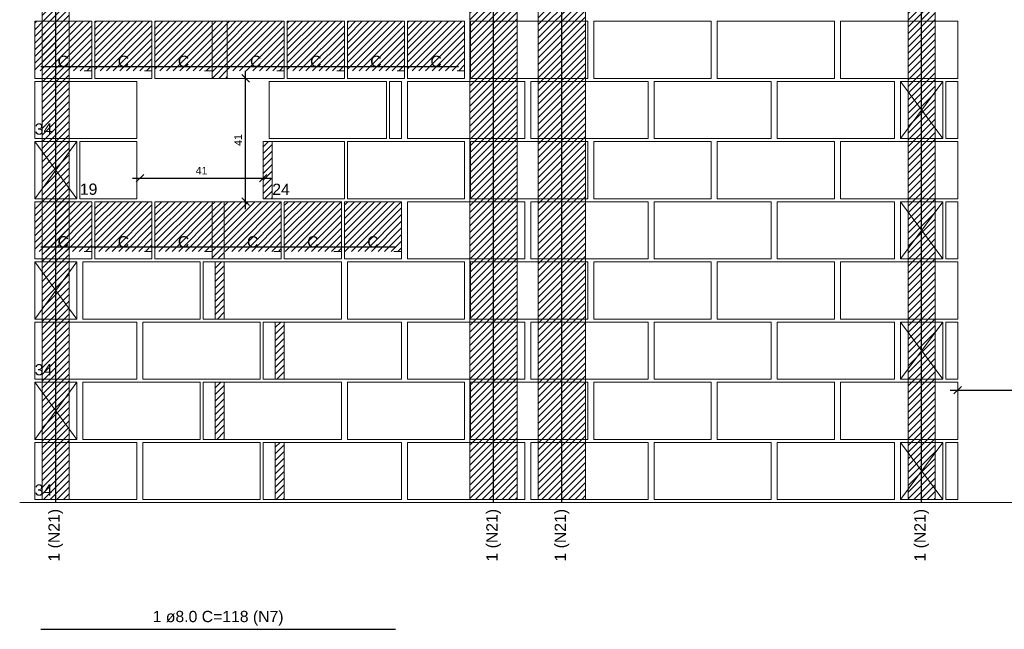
# Model space of a CAD drawing. Header units: millimetres. Extents: x 337 to 624, y -381 to -65.
# Tile 87 of 138: x 372.83 to 385.93, y -152.65 to -144.55. Entities that reach past the tile are written whole.
import ezdxf

# ---------------------------------------------------------------- set-up
doc = ezdxf.new("R2010")
doc.units = ezdxf.units.MM
doc.header["$MEASUREMENT"] = 0
doc.linetypes.add('DOT', pattern=[6.35, 0, -6.35])
doc.layers.get('0').update_dxf_attribs({"lineweight": 5})
for name, color, linetype, lineweight in [('Armadura', 7, 'Continuous', 30), ('Cotas', 7, 'Continuous', 5), ('Descrição da armadura', 7, 'Continuous', 5), ('PA-Ajustes', 8, 'Continuous', 5), ('PA-Graute', 8, 'Continuous', 0), ('PA-Piso', 7, 'Continuous', 20), ('PE-Contrafiamento compensador', 1, 'Continuous', 5), ('PE-Contrafiamento L', 1, 'Continuous', 13), ('PE-Contrafiamento T', 1, 'Continuous', 5), ('PE-Inteiro', 7, 'Continuous', 5), ('PE-Meio', 1, 'Continuous', 5), ('PE-Meio canaleta', 5, 'Continuous', 5), ('PE-Pastilha', 3, 'Continuous', 5), ('Texto da cota', 7, 'Continuous', 0)]:
    doc.layers.add(name, color=color, linetype=linetype, lineweight=lineweight)
doc.styles.add('Arial', font='arial.ttf')
doc.dimstyles.new('UM_25.000000', dxfattribs={"dimtxt": 0.18, "dimasz": 0.1, "dimexe": 0.1, "dimexo": 0.2, "dimgap": 0, "dimtad": 1, "dimtih": 1, "dimtoh": 1, "dimdec": 1, "dimlfac": 25, "dimzin": 0, "dimdsep": 46, "dimtxsty": 'Standard', "dimcen": 0.09, "dimdle": 0.1, "dimadec": 1, "dimazin": 2, "dimtfac": 1, "dimtdec": 4, "dimtofl": 0, "dimtmove": 0, "dimatfit": 3, "dimfxl": 1, "dimtolj": 1, "dimarcsym": 0})
pattern_1 = [(45, (320.87709, -309.79396), (-0.044194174, 0.044194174), [])]

# ---------------------------------------------------------------- blocks, each defined once
blk = doc.blocks.new('_Oblique')
at = {"color": 0, "linetype": 'ByBlock', "lineweight": -2}
blk.add_line((-0.5, -0.5), (0.5, 0.5), dxfattribs=at)
blk = doc.blocks.new('*D478')
at = {"layer": 'Cotas', "color": 0, "lineweight": -2, "transparency": 16777216}
blk.add_line((375.834, -147.069), (375.834, -145.229), dxfattribs=at)
at = {"layer": 'Defpoints', "color": 0, "transparency": 16777216}
for p in [(375.794, -145.329), (375.834, -145.329), (375.794, -146.969)]:
    blk.add_point(p, dxfattribs=at)
at = {"layer": 'Cotas', "color": 0, "lineweight": -2, "transparency": 16777216, "xscale": 0.1, "yscale": 0.1, "zscale": 0.1}
for p, rotation in [((375.834, -145.329), 90), ((375.834, -146.969), 270)]:
    blk.add_blockref('_Oblique', p, dxfattribs=dict(at, rotation=rotation))
at = {"layer": 'Cotas', "transparency": 16777216, "insert": (375.734, -146.149), "char_height": 0.1, "attachment_point": 5, "rotation": 90, "style": 'Arial'}
blk.add_mtext('\\A1;41', dxfattribs=at)
blk = doc.blocks.new('*D479')
at = {"layer": 'Cotas', "color": 0, "lineweight": -2, "transparency": 16777216}
blk.add_line((374.327, -146.655), (376.167, -146.655), dxfattribs=at)
at = {"layer": 'Defpoints', "color": 0, "transparency": 16777216}
for p in [(374.427, -146.695), (376.067, -146.655), (376.067, -146.695)]:
    blk.add_point(p, dxfattribs=at)
at = {"layer": 'Cotas', "color": 0, "lineweight": -2, "transparency": 16777216, "xscale": 0.1, "yscale": 0.1, "zscale": 0.1, "rotation": 180}
blk.add_blockref('_Oblique', (374.427, -146.655), dxfattribs=at)
at = {"layer": 'Cotas', "color": 0, "lineweight": -2, "transparency": 16777216, "xscale": 0.1, "yscale": 0.1, "zscale": 0.1}
blk.add_blockref('_Oblique', (376.067, -146.655), dxfattribs=at)
at = {"layer": 'Cotas', "transparency": 16777216, "insert": (375.247, -146.555), "char_height": 0.1, "attachment_point": 5, "style": 'Arial'}
blk.add_mtext('\\A1;41', dxfattribs=at)
blk = doc.blocks.new('*D481')
at = {"layer": 'Cotas', "color": 0, "lineweight": -2, "transparency": 16777216}
blk.add_line((385.208, -149.475), (389.248, -149.475), dxfattribs=at)
at = {"layer": 'Defpoints', "color": 0, "transparency": 16777216}
for p in [(385.308, -149.515), (389.148, -149.475), (389.148, -149.515)]:
    blk.add_point(p, dxfattribs=at)
at = {"layer": 'Cotas', "color": 0, "lineweight": -2, "transparency": 16777216, "xscale": 0.1, "yscale": 0.1, "zscale": 0.1, "rotation": 180}
blk.add_blockref('_Oblique', (385.308, -149.475), dxfattribs=at)
at = {"layer": 'Cotas', "color": 0, "lineweight": -2, "transparency": 16777216, "xscale": 0.1, "yscale": 0.1, "zscale": 0.1}
blk.add_blockref('_Oblique', (389.148, -149.475), dxfattribs=at)
at = {"layer": 'Cotas', "transparency": 16777216, "insert": (387.228, -149.375), "char_height": 0.1, "attachment_point": 5, "style": 'Arial'}
blk.add_mtext('\\A1;96', dxfattribs=at)

msp = doc.modelspace()

# ---------------------------------------------------------------- hatches: boundary and pattern name
at = {"layer": 'PA-Ajustes', "linetype": 'Continuous'}
h = msp.add_hatch(dxfattribs=at)
h.set_pattern_fill('ANSI31', color=8, scale=0.5, style=0)
h.set_pattern_definition(pattern_1)
h.paths.add_polyline_path([(375.3875, -144.5688), (375.3875, -145.3288), (375.5875, -145.3288), (375.5875, -144.5688)])
h = msp.add_hatch(dxfattribs=at)
h.set_pattern_fill('ANSI31', color=8, scale=0.5, style=0)
h.set_pattern_definition(pattern_1)
h.paths.add_polyline_path([(376.1875, -146.9288), (376.1875, -146.1688), (376.0675, -146.1688), (376.0675, -146.9288)])
h = msp.add_hatch(dxfattribs=at)
h.set_pattern_fill('ANSI31', color=8, scale=0.5, style=0)
h.set_pattern_definition(pattern_1)
h.paths.add_polyline_path([(375.3875, -146.9688), (375.3875, -147.7288), (375.5475, -147.7288), (375.5475, -146.9688)])
h = msp.add_hatch(dxfattribs=at)
h.set_pattern_fill('ANSI31', color=8, scale=0.5, style=0)
h.set_pattern_definition(pattern_1)
h.paths.add_polyline_path([(375.4275, -147.7688), (375.4275, -148.5288), (375.5475, -148.5288), (375.5475, -147.7688)])
h = msp.add_hatch(dxfattribs=at)
h.set_pattern_fill('ANSI31', color=8, scale=0.5, style=0)
h.set_pattern_definition(pattern_1)
h.paths.add_polyline_path([(376.2275, -148.5688), (376.2275, -149.3288), (376.3475, -149.3288), (376.3475, -148.5688)])
h = msp.add_hatch(dxfattribs=at)
h.set_pattern_fill('ANSI31', color=8, scale=0.5, style=0)
h.set_pattern_definition(pattern_1)
h.paths.add_polyline_path([(375.4275, -149.3688), (375.4275, -150.1288), (375.5475, -150.1288), (375.5475, -149.3688)])
h = msp.add_hatch(dxfattribs=at)
h.set_pattern_fill('ANSI31', color=8, scale=0.5, style=0)
h.set_pattern_definition(pattern_1)
h.paths.add_polyline_path([(376.2275, -150.1688), (376.2275, -150.9288), (376.3475, -150.9288), (376.3475, -150.1688)])
at = {"layer": 'PA-Graute', "linetype": 'Continuous'}
h = msp.add_hatch(dxfattribs=at)
h.set_pattern_fill('ANSI31', color=8, scale=0.5, style=0)
h.set_pattern_definition(pattern_1)
h.paths.add_polyline_path([(373.1275, -141.3688), (373.4875, -141.3688), (373.4875, -150.9288), (373.1275, -150.9288)])
h = msp.add_hatch(dxfattribs=at)
h.set_pattern_fill('ANSI31', color=8, scale=0.5, style=0)
h.set_pattern_definition(pattern_1)
h.paths.add_polyline_path([(378.8175, -141.3688), (379.4475, -141.3688), (379.4475, -150.9288), (378.8175, -150.9288)])
h = msp.add_hatch(dxfattribs=at)
h.set_pattern_fill('ANSI31', color=8, scale=0.5, style=0)
h.set_pattern_definition(pattern_1)
h.paths.add_polyline_path([(379.7275, -141.3688), (380.3575, -141.3688), (380.3575, -150.9288), (379.7275, -150.9288)])
h = msp.add_hatch(dxfattribs=at)
h.set_pattern_fill('ANSI31', color=8, scale=0.5, style=0)
h.set_pattern_definition(pattern_1)
h.paths.add_polyline_path([(384.6475, -141.3688), (385.0075, -141.3688), (385.0075, -150.9288), (384.6475, -150.9288)])
h = msp.add_hatch(dxfattribs=at)
h.set_pattern_fill('ANSI31', color=8, scale=0.5, style=0)
h.set_pattern_definition(pattern_1)
h.paths.add_polyline_path([(373.0275, -144.5688), (373.7875, -144.5688), (373.7875, -145.2288), (373.0275, -145.2288)])
h = msp.add_hatch(dxfattribs=at)
h.set_pattern_fill('ANSI31', color=8, scale=0.5, style=0)
h.set_pattern_definition(pattern_1)
h.paths.add_polyline_path([(373.8275, -144.5688), (374.5875, -144.5688), (374.5875, -145.2288), (373.8275, -145.2288)])
h = msp.add_hatch(dxfattribs=at)
h.set_pattern_fill('ANSI31', color=8, scale=0.5, style=0)
h.set_pattern_definition(pattern_1)
h.paths.add_polyline_path([(374.6275, -144.5688), (375.3875, -144.5688), (375.3875, -145.2288), (374.6275, -145.2288)])
h = msp.add_hatch(dxfattribs=at)
h.set_pattern_fill('ANSI31', color=8, scale=0.5, style=0)
h.set_pattern_definition(pattern_1)
h.paths.add_polyline_path([(375.5875, -144.5688), (376.3475, -144.5688), (376.3475, -145.2288), (375.5875, -145.2288)])
h = msp.add_hatch(dxfattribs=at)
h.set_pattern_fill('ANSI31', color=8, scale=0.5, style=0)
h.set_pattern_definition(pattern_1)
h.paths.add_polyline_path([(376.3875, -144.5688), (377.1475, -144.5688), (377.1475, -145.2288), (376.3875, -145.2288)])
h = msp.add_hatch(dxfattribs=at)
h.set_pattern_fill('ANSI31', color=8, scale=0.5, style=0)
h.set_pattern_definition(pattern_1)
h.paths.add_polyline_path([(377.1875, -144.5688), (377.9475, -144.5688), (377.9475, -145.2288), (377.1875, -145.2288)])
h = msp.add_hatch(dxfattribs=at)
h.set_pattern_fill('ANSI31', color=8, scale=0.5, style=0)
h.set_pattern_definition(pattern_1)
h.paths.add_polyline_path([(377.9875, -144.5688), (378.7475, -144.5688), (378.7475, -145.2288), (377.9875, -145.2288)])
h = msp.add_hatch(dxfattribs=at)
h.set_pattern_fill('ANSI31', color=8, scale=0.5, style=0)
h.set_pattern_definition(pattern_1)
h.paths.add_polyline_path([(373.0275, -146.9688), (373.7875, -146.9688), (373.7875, -147.6288), (373.0275, -147.6288)])
h = msp.add_hatch(dxfattribs=at)
h.set_pattern_fill('ANSI31', color=8, scale=0.5, style=0)
h.set_pattern_definition(pattern_1)
h.paths.add_polyline_path([(373.8275, -146.9688), (374.5875, -146.9688), (374.5875, -147.6288), (373.8275, -147.6288)])
h = msp.add_hatch(dxfattribs=at)
h.set_pattern_fill('ANSI31', color=8, scale=0.5, style=0)
h.set_pattern_definition(pattern_1)
h.paths.add_polyline_path([(374.6275, -146.9688), (375.3875, -146.9688), (375.3875, -147.6288), (374.6275, -147.6288)])
h = msp.add_hatch(dxfattribs=at)
h.set_pattern_fill('ANSI31', color=8, scale=0.5, style=0)
h.set_pattern_definition(pattern_1)
h.paths.add_polyline_path([(375.5475, -146.9688), (376.3075, -146.9688), (376.3075, -147.6288), (375.5475, -147.6288)])
h = msp.add_hatch(dxfattribs=at)
h.set_pattern_fill('ANSI31', color=8, scale=0.5, style=0)
h.set_pattern_definition(pattern_1)
h.paths.add_polyline_path([(376.3475, -146.9688), (377.1075, -146.9688), (377.1075, -147.6288), (376.3475, -147.6288)])
h = msp.add_hatch(dxfattribs=at)
h.set_pattern_fill('ANSI31', color=8, scale=0.5, style=0)
h.set_pattern_definition(pattern_1)
h.paths.add_polyline_path([(377.1475, -146.9688), (377.9075, -146.9688), (377.9075, -147.6288), (377.1475, -147.6288)])

# ---------------------------------------------------------------- linework, layer by layer
at = {"layer": 'Armadura'}
for p, q in [((373.1075, -145.1688), (378.6675, -145.1688)), ((373.1075, -147.5688), (377.8275, -147.5688)), ((373.1075, -152.6538), (377.8275, -152.6538))]:
    msp.add_line(p, q, dxfattribs=at)
for points in [[(373.3075, -150.9688), (373.3075, -137.8888)], [(379.1325, -150.9688), (379.1325, -137.8888)], [(380.0425, -150.9688), (380.0425, -137.8888)], [(384.8275, -150.9688), (384.8275, -137.8888)]]:
    msp.add_lwpolyline(points, dxfattribs=at)
at = {"layer": 'PA-Ajustes', "linetype": 'Continuous'}
for points in [[(375.3875, -144.5688), (375.3875, -145.3288), (375.5875, -145.3288), (375.5875, -144.5688)], [(376.1875, -146.9288), (376.1875, -146.1688), (376.0675, -146.1688), (376.0675, -146.9288)], [(375.3875, -146.9688), (375.3875, -147.7288), (375.5475, -147.7288), (375.5475, -146.9688)], [(375.4275, -147.7688), (375.4275, -148.5288), (375.5475, -148.5288), (375.5475, -147.7688)], [(376.2275, -148.5688), (376.2275, -149.3288), (376.3475, -149.3288), (376.3475, -148.5688)], [(375.4275, -149.3688), (375.4275, -150.1288), (375.5475, -150.1288), (375.5475, -149.3688)], [(376.2275, -150.1688), (376.2275, -150.9288), (376.3475, -150.9288), (376.3475, -150.1688)]]:
    msp.add_lwpolyline(points, close=True, dxfattribs=at)
at = {"layer": 'PA-Graute', "color": 8, "linetype": 'Continuous'}
for points in [[(373.1275, -141.3688), (373.4875, -141.3688), (373.4875, -150.9288), (373.1275, -150.9288)], [(378.8175, -141.3688), (379.4475, -141.3688), (379.4475, -150.9288), (378.8175, -150.9288)], [(379.7275, -141.3688), (380.3575, -141.3688), (380.3575, -150.9288), (379.7275, -150.9288)], [(384.6475, -141.3688), (385.0075, -141.3688), (385.0075, -150.9288), (384.6475, -150.9288)]]:
    msp.add_lwpolyline(points, close=True, dxfattribs=at)
at = {"layer": 'PA-Piso'}
msp.add_line((372.8275, -150.9688), (390.6679, -150.9688), dxfattribs=at)
at = {"layer": 'PE-Contrafiamento compensador', "linetype": 'Continuous'}
for p, q in [((376.1875, -146.1688), (377.1475, -146.1688)), ((376.1875, -146.9288), (376.1875, -146.1688)), ((377.1475, -146.1688), (377.1475, -146.9288)), ((377.1475, -146.9288), (376.1875, -146.9288))]:
    msp.add_line(p, q, dxfattribs=at)
at = {"layer": 'PE-Contrafiamento L', "linetype": 'Continuous'}
for p, q in [((373.0275, -145.3688), (374.3875, -145.3688)), ((373.0275, -146.1288), (373.0275, -145.3688)), ((374.3875, -145.3688), (374.3875, -146.1288)), ((374.3875, -146.1288), (373.0275, -146.1288)), ((373.0275, -148.5688), (374.3875, -148.5688)), ((373.0275, -149.3288), (373.0275, -148.5688)), ((374.3875, -148.5688), (374.3875, -149.3288)), ((374.3875, -149.3288), (373.0275, -149.3288)), ((373.0275, -150.1688), (374.3875, -150.1688)), ((373.0275, -150.9288), (373.0275, -150.1688)), ((374.3875, -150.1688), (374.3875, -150.9288)), ((374.3875, -150.9288), (373.0275, -150.9288))]:
    msp.add_line(p, q, dxfattribs=at)
at = {"layer": 'PE-Contrafiamento T', "linetype": 'Continuous'}
for p, q in [((373.0275, -146.9288), (373.0275, -146.1688)), ((373.0275, -146.1688), (373.5875, -146.1688)), ((373.5875, -146.1688), (373.0275, -146.9288)), ((373.5875, -146.9288), (373.0275, -146.1688)), ((373.0275, -146.1688), (373.5875, -146.1688)), ((373.5875, -146.1688), (373.5875, -146.9288)), ((373.5875, -146.9288), (373.0275, -146.9288)), ((373.0275, -146.9288), (373.5875, -146.9288)), ((373.0275, -148.5288), (373.0275, -147.7688)), ((373.0275, -147.7688), (373.5875, -147.7688)), ((373.5875, -147.7688), (373.0275, -148.5288)), ((373.5875, -148.5288), (373.0275, -147.7688)), ((373.0275, -147.7688), (373.5875, -147.7688)), ((373.5875, -147.7688), (373.5875, -148.5288)), ((373.5875, -148.5288), (373.0275, -148.5288)), ((373.0275, -148.5288), (373.5875, -148.5288)), ((373.0275, -150.1288), (373.0275, -149.3688)), ((373.0275, -149.3688), (373.5875, -149.3688)), ((373.5875, -149.3688), (373.0275, -150.1288)), ((373.5875, -150.1288), (373.0275, -149.3688)), ((373.0275, -149.3688), (373.5875, -149.3688)), ((373.5875, -149.3688), (373.5875, -150.1288)), ((373.5875, -150.1288), (373.0275, -150.1288)), ((373.0275, -150.1288), (373.5875, -150.1288))]:
    msp.add_line(p, q, dxfattribs=at)
at = {"layer": 'PE-Inteiro', "linetype": 'Continuous'}
for p, q in [((378.8275, -144.5688), (380.3875, -144.5688)), ((378.8275, -145.3288), (378.8275, -144.5688)), ((380.3875, -144.5688), (380.3875, -145.3288)), ((380.4675, -144.5688), (382.0275, -144.5688)), ((380.4675, -145.3288), (380.4675, -144.5688)), ((382.0275, -144.5688), (382.0275, -145.3288)), ((382.1075, -144.5688), (383.6675, -144.5688)), ((382.1075, -145.3288), (382.1075, -144.5688)), ((383.6675, -144.5688), (383.6675, -145.3288)), ((383.7475, -144.5688), (385.3075, -144.5688)), ((383.7475, -145.3288), (383.7475, -144.5688)), ((385.3075, -144.5688), (385.3075, -145.3288)), ((376.1475, -145.3688), (377.7075, -145.3688)), ((376.1475, -146.1288), (376.1475, -145.3688)), ((377.7075, -145.3688), (377.7075, -146.1288)), ((377.9875, -145.3688), (379.5475, -145.3688)), ((377.9875, -146.1288), (377.9875, -145.3688)), ((380.3875, -145.3288), (378.8275, -145.3288)), ((379.5475, -145.3688), (379.5475, -146.1288)), ((379.6275, -145.3688), (381.1875, -145.3688)), ((379.6275, -146.1288), (379.6275, -145.3688)), ((382.0275, -145.3288), (380.4675, -145.3288)), ((381.1875, -145.3688), (381.1875, -146.1288)), ((381.2675, -145.3688), (382.8275, -145.3688)), ((381.2675, -146.1288), (381.2675, -145.3688)), ((383.6675, -145.3288), (382.1075, -145.3288)), ((382.8275, -145.3688), (382.8275, -146.1288)), ((382.9075, -145.3688), (384.4675, -145.3688)), ((382.9075, -146.1288), (382.9075, -145.3688)), ((385.3075, -145.3288), (383.7475, -145.3288)), ((384.4675, -145.3688), (384.4675, -146.1288)), ((377.7075, -146.1288), (376.1475, -146.1288)), ((377.1875, -146.1688), (378.7475, -146.1688)), ((377.1875, -146.9288), (377.1875, -146.1688)), ((379.5475, -146.1288), (377.9875, -146.1288)), ((378.7475, -146.1688), (378.7475, -146.9288)), ((378.8275, -146.1688), (380.3875, -146.1688)), ((378.8275, -146.9288), (378.8275, -146.1688)), ((381.1875, -146.1288), (379.6275, -146.1288)), ((380.3875, -146.1688), (380.3875, -146.9288)), ((380.4675, -146.1688), (382.0275, -146.1688)), ((380.4675, -146.9288), (380.4675, -146.1688)), ((382.8275, -146.1288), (381.2675, -146.1288)), ((382.0275, -146.1688), (382.0275, -146.9288)), ((382.1075, -146.1688), (383.6675, -146.1688)), ((382.1075, -146.9288), (382.1075, -146.1688)), ((384.4675, -146.1288), (382.9075, -146.1288)), ((383.6675, -146.1688), (383.6675, -146.9288)), ((383.7475, -146.1688), (385.3075, -146.1688)), ((383.7475, -146.9288), (383.7475, -146.1688)), ((385.3075, -146.1688), (385.3075, -146.9288)), ((378.7475, -146.9288), (377.1875, -146.9288)), ((377.9875, -146.9688), (379.5475, -146.9688)), ((377.9875, -147.7288), (377.9875, -146.9688)), ((380.3875, -146.9288), (378.8275, -146.9288)), ((379.5475, -146.9688), (379.5475, -147.7288)), ((379.6275, -146.9688), (381.1875, -146.9688)), ((379.6275, -147.7288), (379.6275, -146.9688)), ((382.0275, -146.9288), (380.4675, -146.9288)), ((381.1875, -146.9688), (381.1875, -147.7288)), ((381.2675, -146.9688), (382.8275, -146.9688)), ((381.2675, -147.7288), (381.2675, -146.9688)), ((383.6675, -146.9288), (382.1075, -146.9288)), ((382.8275, -146.9688), (382.8275, -147.7288)), ((382.9075, -146.9688), (384.4675, -146.9688)), ((382.9075, -147.7288), (382.9075, -146.9688)), ((385.3075, -146.9288), (383.7475, -146.9288)), ((384.4675, -146.9688), (384.4675, -147.7288)), ((379.5475, -147.7288), (377.9875, -147.7288)), ((381.1875, -147.7288), (379.6275, -147.7288)), ((382.8275, -147.7288), (381.2675, -147.7288)), ((384.4675, -147.7288), (382.9075, -147.7288)), ((373.6675, -147.7688), (375.2275, -147.7688)), ((373.6675, -148.5288), (373.6675, -147.7688)), ((375.2275, -147.7688), (375.2275, -148.5288)), ((375.5475, -147.7688), (377.1075, -147.7688)), ((375.5475, -148.5288), (375.5475, -147.7688)), ((377.1075, -147.7688), (377.1075, -148.5288)), ((377.1875, -147.7688), (378.7475, -147.7688)), ((377.1875, -148.5288), (377.1875, -147.7688)), ((378.7475, -147.7688), (378.7475, -148.5288)), ((378.8275, -147.7688), (380.3875, -147.7688)), ((378.8275, -148.5288), (378.8275, -147.7688)), ((380.3875, -147.7688), (380.3875, -148.5288)), ((380.4675, -147.7688), (382.0275, -147.7688)), ((380.4675, -148.5288), (380.4675, -147.7688)), ((382.0275, -147.7688), (382.0275, -148.5288)), ((382.1075, -147.7688), (383.6675, -147.7688)), ((382.1075, -148.5288), (382.1075, -147.7688)), ((383.6675, -147.7688), (383.6675, -148.5288)), ((383.7475, -147.7688), (385.3075, -147.7688)), ((383.7475, -148.5288), (383.7475, -147.7688)), ((385.3075, -147.7688), (385.3075, -148.5288)), ((375.2275, -148.5288), (373.6675, -148.5288)), ((377.1075, -148.5288), (375.5475, -148.5288)), ((378.7475, -148.5288), (377.1875, -148.5288)), ((380.3875, -148.5288), (378.8275, -148.5288)), ((382.0275, -148.5288), (380.4675, -148.5288)), ((383.6675, -148.5288), (382.1075, -148.5288)), ((385.3075, -148.5288), (383.7475, -148.5288)), ((374.4675, -148.5688), (376.0275, -148.5688)), ((374.4675, -149.3288), (374.4675, -148.5688)), ((376.0275, -148.5688), (376.0275, -149.3288)), ((376.3475, -148.5688), (377.9075, -148.5688)), ((376.3475, -149.3288), (376.3475, -148.5688)), ((377.9075, -148.5688), (377.9075, -149.3288)), ((377.9875, -148.5688), (379.5475, -148.5688)), ((377.9875, -149.3288), (377.9875, -148.5688)), ((379.5475, -148.5688), (379.5475, -149.3288)), ((379.6275, -148.5688), (381.1875, -148.5688)), ((379.6275, -149.3288), (379.6275, -148.5688)), ((381.1875, -148.5688), (381.1875, -149.3288)), ((381.2675, -148.5688), (382.8275, -148.5688)), ((381.2675, -149.3288), (381.2675, -148.5688)), ((382.8275, -148.5688), (382.8275, -149.3288)), ((382.9075, -148.5688), (384.4675, -148.5688)), ((382.9075, -149.3288), (382.9075, -148.5688)), ((384.4675, -148.5688), (384.4675, -149.3288)), ((376.0275, -149.3288), (374.4675, -149.3288)), ((377.9075, -149.3288), (376.3475, -149.3288)), ((379.5475, -149.3288), (377.9875, -149.3288)), ((381.1875, -149.3288), (379.6275, -149.3288)), ((382.8275, -149.3288), (381.2675, -149.3288)), ((384.4675, -149.3288), (382.9075, -149.3288)), ((373.6675, -149.3688), (375.2275, -149.3688)), ((373.6675, -150.1288), (373.6675, -149.3688)), ((375.2275, -149.3688), (375.2275, -150.1288)), ((375.5475, -149.3688), (377.1075, -149.3688)), ((375.5475, -150.1288), (375.5475, -149.3688)), ((377.1075, -149.3688), (377.1075, -150.1288)), ((377.1875, -149.3688), (378.7475, -149.3688)), ((377.1875, -150.1288), (377.1875, -149.3688)), ((378.7475, -149.3688), (378.7475, -150.1288)), ((378.8275, -149.3688), (380.3875, -149.3688)), ((378.8275, -150.1288), (378.8275, -149.3688)), ((380.3875, -149.3688), (380.3875, -150.1288)), ((380.4675, -149.3688), (382.0275, -149.3688)), ((380.4675, -150.1288), (380.4675, -149.3688)), ((382.0275, -149.3688), (382.0275, -150.1288)), ((382.1075, -149.3688), (383.6675, -149.3688)), ((382.1075, -150.1288), (382.1075, -149.3688)), ((383.6675, -149.3688), (383.6675, -150.1288)), ((383.7475, -149.3688), (385.3075, -149.3688)), ((383.7475, -150.1288), (383.7475, -149.3688)), ((385.3075, -149.3688), (385.3075, -150.1288)), ((375.2275, -150.1288), (373.6675, -150.1288)), ((374.4675, -150.1688), (376.0275, -150.1688)), ((374.4675, -150.9288), (374.4675, -150.1688)), ((377.1075, -150.1288), (375.5475, -150.1288)), ((376.0275, -150.1688), (376.0275, -150.9288)), ((376.3475, -150.1688), (377.9075, -150.1688)), ((376.3475, -150.9288), (376.3475, -150.1688)), ((378.7475, -150.1288), (377.1875, -150.1288)), ((377.9075, -150.1688), (377.9075, -150.9288)), ((377.9875, -150.1688), (379.5475, -150.1688)), ((377.9875, -150.9288), (377.9875, -150.1688)), ((380.3875, -150.1288), (378.8275, -150.1288)), ((379.5475, -150.1688), (379.5475, -150.9288)), ((379.6275, -150.1688), (381.1875, -150.1688)), ((379.6275, -150.9288), (379.6275, -150.1688)), ((382.0275, -150.1288), (380.4675, -150.1288)), ((381.1875, -150.1688), (381.1875, -150.9288)), ((381.2675, -150.1688), (382.8275, -150.1688)), ((381.2675, -150.9288), (381.2675, -150.1688)), ((383.6675, -150.1288), (382.1075, -150.1288)), ((382.8275, -150.1688), (382.8275, -150.9288)), ((382.9075, -150.1688), (384.4675, -150.1688)), ((382.9075, -150.9288), (382.9075, -150.1688)), ((385.3075, -150.1288), (383.7475, -150.1288)), ((384.4675, -150.1688), (384.4675, -150.9288)), ((376.0275, -150.9288), (374.4675, -150.9288)), ((377.9075, -150.9288), (376.3475, -150.9288)), ((379.5475, -150.9288), (377.9875, -150.9288)), ((381.1875, -150.9288), (379.6275, -150.9288)), ((382.8275, -150.9288), (381.2675, -150.9288)), ((384.4675, -150.9288), (382.9075, -150.9288))]:
    msp.add_line(p, q, dxfattribs=at)
at = {"layer": 'PE-Meio', "linetype": 'Continuous'}
for p, q in [((384.5475, -145.3688), (385.1075, -145.3688)), ((384.5475, -146.1288), (385.1075, -145.3688)), ((385.1075, -145.3688), (384.5475, -145.3688)), ((384.5475, -145.3688), (385.1075, -146.1288)), ((384.5475, -146.1288), (384.5475, -145.3688)), ((385.1075, -145.3688), (385.1075, -146.1288)), ((373.6275, -146.1688), (374.3875, -146.1688)), ((373.6275, -146.9288), (373.6275, -146.1688)), ((374.3875, -146.1688), (374.3875, -146.9288)), ((385.1075, -146.1288), (384.5475, -146.1288)), ((385.1075, -146.1288), (384.5475, -146.1288)), ((374.3875, -146.9288), (373.6275, -146.9288)), ((384.5475, -146.9688), (385.1075, -146.9688)), ((384.5475, -147.7288), (385.1075, -146.9688)), ((385.1075, -146.9688), (384.5475, -146.9688)), ((384.5475, -146.9688), (385.1075, -147.7288)), ((384.5475, -147.7288), (384.5475, -146.9688)), ((385.1075, -146.9688), (385.1075, -147.7288)), ((385.1075, -147.7288), (384.5475, -147.7288)), ((385.1075, -147.7288), (384.5475, -147.7288)), ((384.5475, -148.5688), (385.1075, -148.5688)), ((384.5475, -149.3288), (385.1075, -148.5688)), ((385.1075, -148.5688), (384.5475, -148.5688)), ((384.5475, -148.5688), (385.1075, -149.3288)), ((384.5475, -149.3288), (384.5475, -148.5688)), ((385.1075, -148.5688), (385.1075, -149.3288)), ((385.1075, -149.3288), (384.5475, -149.3288)), ((385.1075, -149.3288), (384.5475, -149.3288)), ((384.5475, -150.1688), (385.1075, -150.1688)), ((384.5475, -150.9288), (385.1075, -150.1688)), ((385.1075, -150.1688), (384.5475, -150.1688)), ((384.5475, -150.1688), (385.1075, -150.9288)), ((384.5475, -150.9288), (384.5475, -150.1688)), ((385.1075, -150.1688), (385.1075, -150.9288)), ((385.1075, -150.9288), (384.5475, -150.9288)), ((385.1075, -150.9288), (384.5475, -150.9288))]:
    msp.add_line(p, q, dxfattribs=at)
at = {"layer": 'PE-Meio canaleta', "linetype": 'Continuous'}
for p, q in [((373.0275, -144.5688), (373.7875, -144.5688)), ((373.0275, -145.3288), (373.0275, -144.5688)), ((373.7875, -144.5688), (373.7875, -145.3288)), ((373.8275, -144.5688), (374.5875, -144.5688)), ((373.8275, -145.3288), (373.8275, -144.5688)), ((374.5875, -144.5688), (374.5875, -145.3288)), ((374.6275, -144.5688), (375.3875, -144.5688)), ((374.6275, -145.3288), (374.6275, -144.5688)), ((375.3875, -144.5688), (375.3875, -145.3288)), ((375.5875, -144.5688), (376.3475, -144.5688)), ((375.5875, -145.3288), (375.5875, -144.5688)), ((376.3475, -144.5688), (376.3475, -145.3288)), ((376.3875, -144.5688), (377.1475, -144.5688)), ((376.3875, -145.3288), (376.3875, -144.5688)), ((377.1475, -144.5688), (377.1475, -145.3288)), ((377.1875, -144.5688), (377.9475, -144.5688)), ((377.1875, -145.3288), (377.1875, -144.5688)), ((377.9475, -144.5688), (377.9475, -145.3288)), ((377.9875, -144.5688), (378.7475, -144.5688)), ((377.9875, -145.3288), (377.9875, -144.5688)), ((378.7475, -144.5688), (378.7475, -145.3288)), ((373.7875, -145.3288), (373.0275, -145.3288)), ((374.5875, -145.3288), (373.8275, -145.3288)), ((375.3875, -145.3288), (374.6275, -145.3288)), ((376.3475, -145.3288), (375.5875, -145.3288)), ((377.1475, -145.3288), (376.3875, -145.3288)), ((377.9475, -145.3288), (377.1875, -145.3288)), ((378.7475, -145.3288), (377.9875, -145.3288)), ((373.0275, -146.9688), (373.7875, -146.9688)), ((373.0275, -147.7288), (373.0275, -146.9688)), ((373.7875, -146.9688), (373.7875, -147.7288)), ((373.8275, -146.9688), (374.5875, -146.9688)), ((373.8275, -147.7288), (373.8275, -146.9688)), ((374.5875, -146.9688), (374.5875, -147.7288)), ((374.6275, -146.9688), (375.3875, -146.9688)), ((374.6275, -147.7288), (374.6275, -146.9688)), ((375.3875, -146.9688), (375.3875, -147.7288)), ((375.5475, -146.9688), (376.3075, -146.9688)), ((375.5475, -147.7288), (375.5475, -146.9688)), ((376.3075, -146.9688), (376.3075, -147.7288)), ((376.3475, -146.9688), (377.1075, -146.9688)), ((376.3475, -147.7288), (376.3475, -146.9688)), ((377.1075, -146.9688), (377.1075, -147.7288)), ((377.1475, -146.9688), (377.9075, -146.9688)), ((377.1475, -147.7288), (377.1475, -146.9688)), ((377.9075, -146.9688), (377.9075, -147.7288)), ((373.7875, -147.7288), (373.0275, -147.7288)), ((374.5875, -147.7288), (373.8275, -147.7288)), ((375.3875, -147.7288), (374.6275, -147.7288)), ((376.3075, -147.7288), (375.5475, -147.7288)), ((377.1075, -147.7288), (376.3475, -147.7288)), ((377.9075, -147.7288), (377.1475, -147.7288))]:
    msp.add_line(p, q, dxfattribs=at)
at = {"layer": 'PE-Meio canaleta', "color": 5, "linetype": 'DOT', "lineweight": 5}
for p, q in [((373.0275, -144.5688), (373.7875, -144.5688)), ((373.0275, -145.2288), (373.0275, -144.5688)), ((373.7875, -144.5688), (373.7875, -145.2288)), ((373.8275, -144.5688), (374.5875, -144.5688)), ((373.8275, -145.2288), (373.8275, -144.5688)), ((374.5875, -144.5688), (374.5875, -145.2288)), ((374.6275, -144.5688), (375.3875, -144.5688)), ((374.6275, -145.2288), (374.6275, -144.5688)), ((375.3875, -144.5688), (375.3875, -145.2288)), ((375.5875, -144.5688), (376.3475, -144.5688)), ((375.5875, -145.2288), (375.5875, -144.5688)), ((376.3475, -144.5688), (376.3475, -145.2288)), ((376.3875, -144.5688), (377.1475, -144.5688)), ((376.3875, -145.2288), (376.3875, -144.5688)), ((377.1475, -144.5688), (377.1475, -145.2288)), ((377.1875, -144.5688), (377.9475, -144.5688)), ((377.1875, -145.2288), (377.1875, -144.5688)), ((377.9475, -144.5688), (377.9475, -145.2288)), ((377.9875, -144.5688), (378.7475, -144.5688)), ((377.9875, -145.2288), (377.9875, -144.5688)), ((378.7475, -144.5688), (378.7475, -145.2288)), ((373.7875, -145.2288), (373.0275, -145.2288)), ((374.5875, -145.2288), (373.8275, -145.2288)), ((375.3875, -145.2288), (374.6275, -145.2288)), ((376.3475, -145.2288), (375.5875, -145.2288)), ((377.1475, -145.2288), (376.3875, -145.2288)), ((377.9475, -145.2288), (377.1875, -145.2288)), ((378.7475, -145.2288), (377.9875, -145.2288)), ((373.0275, -146.9688), (373.7875, -146.9688)), ((373.0275, -147.6288), (373.0275, -146.9688)), ((373.7875, -146.9688), (373.7875, -147.6288)), ((373.8275, -146.9688), (374.5875, -146.9688)), ((373.8275, -147.6288), (373.8275, -146.9688)), ((374.5875, -146.9688), (374.5875, -147.6288)), ((374.6275, -146.9688), (375.3875, -146.9688)), ((374.6275, -147.6288), (374.6275, -146.9688)), ((375.3875, -146.9688), (375.3875, -147.6288)), ((375.5475, -146.9688), (376.3075, -146.9688)), ((375.5475, -147.6288), (375.5475, -146.9688)), ((376.3075, -146.9688), (376.3075, -147.6288)), ((376.3475, -146.9688), (377.1075, -146.9688)), ((376.3475, -147.6288), (376.3475, -146.9688)), ((377.1075, -146.9688), (377.1075, -147.6288)), ((377.1475, -146.9688), (377.9075, -146.9688)), ((377.1475, -147.6288), (377.1475, -146.9688)), ((377.9075, -146.9688), (377.9075, -147.6288)), ((373.7875, -147.6288), (373.0275, -147.6288)), ((374.5875, -147.6288), (373.8275, -147.6288)), ((375.3875, -147.6288), (374.6275, -147.6288)), ((376.3075, -147.6288), (375.5475, -147.6288)), ((377.1075, -147.6288), (376.3475, -147.6288)), ((377.9075, -147.6288), (377.1475, -147.6288))]:
    msp.add_line(p, q, dxfattribs=at)
at = {"layer": 'PE-Pastilha', "linetype": 'Continuous'}
for p, q in [((377.7475, -145.3688), (377.9075, -145.3688)), ((377.7475, -146.1288), (377.7475, -145.3688)), ((377.9075, -145.3688), (377.9075, -146.1288)), ((385.1475, -145.3688), (385.3075, -145.3688)), ((385.1475, -146.1288), (385.1475, -145.3688)), ((385.3075, -145.3688), (385.3075, -146.1288)), ((377.9075, -146.1288), (377.7475, -146.1288)), ((385.3075, -146.1288), (385.1475, -146.1288)), ((385.1475, -146.9688), (385.3075, -146.9688)), ((385.1475, -147.7288), (385.1475, -146.9688)), ((385.3075, -146.9688), (385.3075, -147.7288)), ((385.3075, -147.7288), (385.1475, -147.7288)), ((375.2675, -147.7688), (375.4275, -147.7688)), ((375.2675, -148.5288), (375.2675, -147.7688)), ((375.4275, -147.7688), (375.4275, -148.5288)), ((375.4275, -148.5288), (375.2675, -148.5288)), ((376.0675, -148.5688), (376.2275, -148.5688)), ((376.0675, -149.3288), (376.0675, -148.5688)), ((376.2275, -148.5688), (376.2275, -149.3288)), ((385.1475, -148.5688), (385.3075, -148.5688)), ((385.1475, -149.3288), (385.1475, -148.5688)), ((385.3075, -148.5688), (385.3075, -149.3288)), ((376.2275, -149.3288), (376.0675, -149.3288)), ((385.3075, -149.3288), (385.1475, -149.3288)), ((375.2675, -149.3688), (375.4275, -149.3688)), ((375.2675, -150.1288), (375.2675, -149.3688)), ((375.4275, -149.3688), (375.4275, -150.1288)), ((375.4275, -150.1288), (375.2675, -150.1288)), ((376.0675, -150.1688), (376.2275, -150.1688)), ((376.0675, -150.9288), (376.0675, -150.1688)), ((376.2275, -150.1688), (376.2275, -150.9288)), ((385.1475, -150.1688), (385.3075, -150.1688)), ((385.1475, -150.9288), (385.1475, -150.1688)), ((385.3075, -150.1688), (385.3075, -150.9288)), ((376.2275, -150.9288), (376.0675, -150.9288)), ((385.3075, -150.9288), (385.1475, -150.9288))]:
    msp.add_line(p, q, dxfattribs=at)

# ---------------------------------------------------------------- texts
at = {"layer": 'Descrição da armadura', "insert": (375.4675, -152.6038), "char_height": 0.15, "width": 3.481784, "attachment_point": 8, "line_spacing_factor": 0.9, "style": 'Arial'}
msp.add_mtext('1 ø8.0 C=118 (N7)', dxfattribs=at)
at = {"layer": 'PE-Contrafiamento compensador', "insert": (376.1879, -146.8793), "char_height": 0.15, "width": 0.467606, "attachment_point": 7, "line_spacing_factor": 0.9, "style": 'Arial'}
msp.add_mtext('24', dxfattribs=at)
at = {"layer": 'PE-Contrafiamento L', "char_height": 0.15, "width": 0.467606, "attachment_point": 7, "line_spacing_factor": 0.9, "style": 'Arial'}
for insert in [(373.0279, -146.0793), (373.0279, -149.2793), (373.0279, -150.8793)]:
    msp.add_mtext('34', dxfattribs=dict(at, insert=insert))
at = {"layer": 'PE-Meio', "insert": (373.6279, -146.8793), "char_height": 0.15, "width": 0.467606, "attachment_point": 7, "line_spacing_factor": 0.9, "style": 'Arial'}
msp.add_mtext('19', dxfattribs=at)
at = {"layer": 'PE-Meio canaleta', "char_height": 0.15, "width": 0.304344, "attachment_point": 8, "line_spacing_factor": 0.9, "style": 'Arial'}
for insert in [(373.4075, -145.1793), (374.2075, -145.1793), (375.0075, -145.1793), (375.9675, -145.1793), (376.7675, -145.1793), (377.5675, -145.1793), (378.3675, -145.1793), (373.4075, -147.5793), (374.2075, -147.5793), (375.0075, -147.5793), (375.9275, -147.5793), (376.7275, -147.5793), (377.5275, -147.5793)]:
    msp.add_mtext('C', dxfattribs=dict(at, insert=insert))
at = {"layer": 'Texto da cota', "char_height": 0.15, "width": 1.437104, "attachment_point": 6, "rotation": 90.00021, "line_spacing_factor": 0.9, "style": 'Arial'}
for insert in [(373.3075, -151.0538), (379.1325, -151.0538), (380.0425, -151.0538), (384.8275, -151.0538)]:
    msp.add_mtext('1 (N21)', dxfattribs=dict(at, insert=insert))

# ---------------------------------------------------------------- dimensions: what is measured, and where the dimension line sits
at = {"layer": 'Cotas'}
dim = msp.add_linear_dim(base=(375.8342, -145.3288), p1=(375.7942, -146.9688), p2=(375.7942, -145.3288), angle=90, dimstyle='UM_25.000000', override={"dimtxt": 0.1, "dimasz": 0.1, "dimexe": 0.1, "dimexo": 0.1, "dimtad": 1, "dimtih": 0, "dimtoh": 0, "dimdec": 1, "dimlfac": 25, "dimzin": 8, "dimtxsty": 'Arial', "dimblk": 'Oblique', "dimblk1": 'Oblique', "dimblk2": 'Oblique', "dimsah": 1, "dimdle": 0.1, "dimse1": 1, "dimse2": 1, "dimclrt": 256, "dimadec": 1, "dimazin": 3, "dimtmove": 2, "dimldrblk": 'Oblique'}, dxfattribs=at)
dim.commit()
dim.dimension.update_dxf_attribs({"geometry": '*D478', "text_midpoint": (375.7342, -146.1488), "dimtype": 160, "text_rotation": 90})
for base, p1, p2, picture, middle in [((376.0675, -146.6555), (374.4275, -146.6955), (376.0675, -146.6955), '*D479', (375.2475, -146.5555)), ((389.1475, -149.4755), (385.3075, -149.5155), (389.1475, -149.5155), '*D481', (387.2275, -149.3755))]:
    dim = msp.add_linear_dim(base=base, p1=p1, p2=p2, dimstyle='UM_25.000000', override={"dimtxt": 0.1, "dimasz": 0.1, "dimexe": 0.1, "dimexo": 0.1, "dimtad": 1, "dimtih": 0, "dimtoh": 0, "dimdec": 1, "dimlfac": 25, "dimzin": 8, "dimtxsty": 'Arial', "dimblk": 'Oblique', "dimblk1": 'Oblique', "dimblk2": 'Oblique', "dimsah": 1, "dimdle": 0.1, "dimse1": 1, "dimse2": 1, "dimclrt": 256, "dimadec": 1, "dimazin": 3, "dimtmove": 2, "dimldrblk": 'Oblique'}, dxfattribs=at)
    dim.commit()
    dim.dimension.update_dxf_attribs({"geometry": picture, "text_midpoint": middle, "dimtype": 160})

doc.saveas('drawing.dxf')
